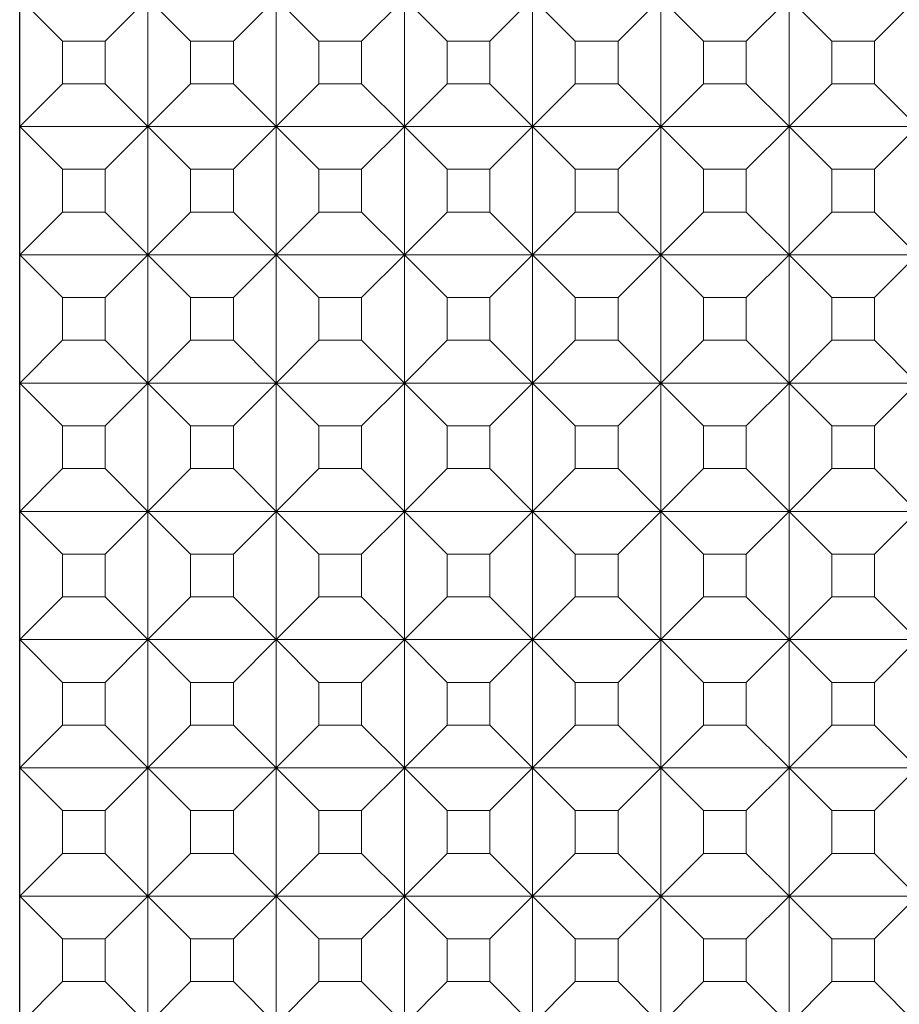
# Model space of a CAD drawing. Header units: millimetres. Extents: x -7 to 74.8, y -68.9 to 16.9.
# Tile 3 of 8: x 53.8 to 64.1, y -57 to -45.5. Entities that reach past the tile are written whole.
import ezdxf

# ---------------------------------------------------------------- set-up
doc = ezdxf.new("R2010")
doc.units = ezdxf.units.MM
doc.layers.add('G', color=3, linetype='Continuous', lineweight=18)
doc.layers.add('W', color=7, linetype='Continuous', lineweight=30)

msp = doc.modelspace()

# ---------------------------------------------------------------- linework, layer by layer
at = {"layer": 'G', "ltscale": 25.4}
for p, q in [((53.8138, -45.2498), (54.3138, -45.7498)), ((54.8138, -45.7498), (55.3138, -45.2498)), ((55.3138, -45.2498), (55.3138, -46.7498)), ((55.3138, -45.2498), (55.8138, -45.7498)), ((56.3138, -45.7498), (56.8138, -45.2498)), ((56.8138, -45.2498), (56.8138, -46.7498)), ((56.8138, -45.2498), (57.3138, -45.7498)), ((57.8138, -45.7498), (58.3138, -45.2498)), ((58.3138, -45.2498), (58.3138, -46.7498)), ((58.3138, -45.2498), (58.8138, -45.7498)), ((59.3138, -45.7498), (59.8138, -45.2498)), ((59.8138, -45.2498), (59.8138, -46.7498)), ((59.8138, -45.2498), (60.3138, -45.7498)), ((60.8138, -45.7498), (61.3138, -45.2498)), ((61.3138, -45.2498), (61.3138, -46.7498)), ((61.3138, -45.2498), (61.8138, -45.7498)), ((62.3138, -45.7498), (62.8138, -45.2498)), ((62.8138, -45.2498), (62.8138, -46.7498)), ((62.8138, -45.2498), (63.3138, -45.7498)), ((63.8138, -45.7498), (64.3138, -45.2498)), ((54.3138, -45.7498), (54.3138, -46.2498)), ((54.8138, -45.7498), (54.3138, -45.7498)), ((54.8138, -45.7498), (54.8138, -46.2498)), ((56.3138, -45.7498), (55.8138, -45.7498)), ((55.8138, -45.7498), (55.8138, -46.2498)), ((56.3138, -45.7498), (56.3138, -46.2498)), ((57.8138, -45.7498), (57.3138, -45.7498)), ((57.3138, -45.7498), (57.3138, -46.2498)), ((57.8138, -45.7498), (57.8138, -46.2498)), ((59.3138, -45.7498), (58.8138, -45.7498)), ((58.8138, -45.7498), (58.8138, -46.2498)), ((59.3138, -45.7498), (59.3138, -46.2498)), ((60.8138, -45.7498), (60.3138, -45.7498)), ((60.3138, -45.7498), (60.3138, -46.2498)), ((60.8138, -45.7498), (60.8138, -46.2498)), ((62.3138, -45.7498), (61.8138, -45.7498)), ((61.8138, -45.7498), (61.8138, -46.2498)), ((62.3138, -45.7498), (62.3138, -46.2498)), ((63.8138, -45.7498), (63.3138, -45.7498)), ((63.3138, -45.7498), (63.3138, -46.2498)), ((63.8138, -45.7498), (63.8138, -46.2498)), ((54.3138, -46.2498), (53.8138, -46.7498)), ((54.8138, -46.2498), (54.3138, -46.2498)), ((55.3138, -46.7498), (54.8138, -46.2498)), ((55.8138, -46.2498), (55.3138, -46.7498)), ((56.3138, -46.2498), (55.8138, -46.2498)), ((56.8138, -46.7498), (56.3138, -46.2498)), ((57.3138, -46.2498), (56.8138, -46.7498)), ((57.8138, -46.2498), (57.3138, -46.2498)), ((58.3138, -46.7498), (57.8138, -46.2498)), ((58.8138, -46.2498), (58.3138, -46.7498)), ((59.3138, -46.2498), (58.8138, -46.2498)), ((59.8138, -46.7498), (59.3138, -46.2498)), ((60.3138, -46.2498), (59.8138, -46.7498)), ((60.8138, -46.2498), (60.3138, -46.2498)), ((61.3138, -46.7498), (60.8138, -46.2498)), ((61.8138, -46.2498), (61.3138, -46.7498)), ((62.3138, -46.2498), (61.8138, -46.2498)), ((62.8138, -46.7498), (62.3138, -46.2498)), ((63.3138, -46.2498), (62.8138, -46.7498)), ((63.8138, -46.2498), (63.3138, -46.2498)), ((64.3138, -46.7498), (63.8138, -46.2498)), ((53.8138, -46.7498), (54.3138, -47.2498)), ((55.3138, -46.7498), (53.8138, -46.7498)), ((54.8138, -47.2498), (55.3138, -46.7498)), ((56.8138, -46.7498), (55.3138, -46.7498)), ((55.3138, -46.7498), (55.3138, -48.2498)), ((55.3138, -46.7498), (55.8138, -47.2498)), ((56.3138, -47.2498), (56.8138, -46.7498)), ((58.3138, -46.7498), (56.8138, -46.7498)), ((56.8138, -46.7498), (56.8138, -48.2498)), ((56.8138, -46.7498), (57.3138, -47.2498)), ((57.8138, -47.2498), (58.3138, -46.7498)), ((59.8138, -46.7498), (58.3138, -46.7498)), ((58.3138, -46.7498), (58.3138, -48.2498)), ((58.3138, -46.7498), (58.8138, -47.2498)), ((59.3138, -47.2498), (59.8138, -46.7498)), ((61.3138, -46.7498), (59.8138, -46.7498)), ((59.8138, -46.7498), (59.8138, -48.2498)), ((59.8138, -46.7498), (60.3138, -47.2498)), ((60.8138, -47.2498), (61.3138, -46.7498)), ((62.8138, -46.7498), (61.3138, -46.7498)), ((61.3138, -46.7498), (61.3138, -48.2498)), ((61.3138, -46.7498), (61.8138, -47.2498)), ((62.3138, -47.2498), (62.8138, -46.7498)), ((64.3138, -46.7498), (62.8138, -46.7498)), ((62.8138, -46.7498), (62.8138, -48.2498)), ((62.8138, -46.7498), (63.3138, -47.2498)), ((63.8138, -47.2498), (64.3138, -46.7498)), ((54.3138, -47.2498), (54.3138, -47.7498)), ((54.8138, -47.2498), (54.3138, -47.2498)), ((54.8138, -47.2498), (54.8138, -47.7498)), ((56.3138, -47.2498), (55.8138, -47.2498)), ((55.8138, -47.2498), (55.8138, -47.7498)), ((56.3138, -47.2498), (56.3138, -47.7498)), ((57.8138, -47.2498), (57.3138, -47.2498)), ((57.3138, -47.2498), (57.3138, -47.7498)), ((57.8138, -47.2498), (57.8138, -47.7498)), ((59.3138, -47.2498), (58.8138, -47.2498)), ((58.8138, -47.2498), (58.8138, -47.7498)), ((59.3138, -47.2498), (59.3138, -47.7498)), ((60.8138, -47.2498), (60.3138, -47.2498)), ((60.3138, -47.2498), (60.3138, -47.7498)), ((60.8138, -47.2498), (60.8138, -47.7498)), ((62.3138, -47.2498), (61.8138, -47.2498)), ((61.8138, -47.2498), (61.8138, -47.7498)), ((62.3138, -47.2498), (62.3138, -47.7498)), ((63.8138, -47.2498), (63.3138, -47.2498)), ((63.3138, -47.2498), (63.3138, -47.7498)), ((63.8138, -47.2498), (63.8138, -47.7498)), ((54.3138, -47.7498), (53.8138, -48.2498)), ((54.8138, -47.7498), (54.3138, -47.7498)), ((55.3138, -48.2498), (54.8138, -47.7498)), ((55.8138, -47.7498), (55.3138, -48.2498)), ((56.3138, -47.7498), (55.8138, -47.7498)), ((56.8138, -48.2498), (56.3138, -47.7498)), ((57.3138, -47.7498), (56.8138, -48.2498)), ((57.8138, -47.7498), (57.3138, -47.7498)), ((58.3138, -48.2498), (57.8138, -47.7498)), ((58.8138, -47.7498), (58.3138, -48.2498)), ((59.3138, -47.7498), (58.8138, -47.7498)), ((59.8138, -48.2498), (59.3138, -47.7498)), ((60.3138, -47.7498), (59.8138, -48.2498)), ((60.8138, -47.7498), (60.3138, -47.7498)), ((61.3138, -48.2498), (60.8138, -47.7498)), ((61.8138, -47.7498), (61.3138, -48.2498)), ((62.3138, -47.7498), (61.8138, -47.7498)), ((62.8138, -48.2498), (62.3138, -47.7498)), ((63.3138, -47.7498), (62.8138, -48.2498)), ((63.8138, -47.7498), (63.3138, -47.7498)), ((64.3138, -48.2498), (63.8138, -47.7498)), ((53.8138, -48.2498), (54.3138, -48.7498)), ((55.3138, -48.2498), (53.8138, -48.2498)), ((54.8138, -48.7498), (55.3138, -48.2498)), ((56.8138, -48.2498), (55.3138, -48.2498)), ((55.3138, -48.2498), (55.3138, -49.7498)), ((55.3138, -48.2498), (55.8138, -48.7498)), ((56.3138, -48.7498), (56.8138, -48.2498)), ((58.3138, -48.2498), (56.8138, -48.2498)), ((56.8138, -48.2498), (56.8138, -49.7498)), ((56.8138, -48.2498), (57.3138, -48.7498)), ((57.8138, -48.7498), (58.3138, -48.2498)), ((59.8138, -48.2498), (58.3138, -48.2498)), ((58.3138, -48.2498), (58.3138, -49.7498)), ((58.3138, -48.2498), (58.8138, -48.7498)), ((59.3138, -48.7498), (59.8138, -48.2498)), ((61.3138, -48.2498), (59.8138, -48.2498)), ((59.8138, -48.2498), (59.8138, -49.7498)), ((59.8138, -48.2498), (60.3138, -48.7498)), ((60.8138, -48.7498), (61.3138, -48.2498)), ((62.8138, -48.2498), (61.3138, -48.2498)), ((61.3138, -48.2498), (61.3138, -49.7498)), ((61.3138, -48.2498), (61.8138, -48.7498)), ((62.3138, -48.7498), (62.8138, -48.2498)), ((64.3138, -48.2498), (62.8138, -48.2498)), ((62.8138, -48.2498), (62.8138, -49.7498)), ((62.8138, -48.2498), (63.3138, -48.7498)), ((63.8138, -48.7498), (64.3138, -48.2498)), ((54.3138, -48.7498), (54.3138, -49.2498)), ((54.8138, -48.7498), (54.3138, -48.7498)), ((54.8138, -48.7498), (54.8138, -49.2498)), ((56.3138, -48.7498), (55.8138, -48.7498)), ((55.8138, -48.7498), (55.8138, -49.2498)), ((56.3138, -48.7498), (56.3138, -49.2498)), ((57.8138, -48.7498), (57.3138, -48.7498)), ((57.3138, -48.7498), (57.3138, -49.2498)), ((57.8138, -48.7498), (57.8138, -49.2498)), ((59.3138, -48.7498), (58.8138, -48.7498)), ((58.8138, -48.7498), (58.8138, -49.2498)), ((59.3138, -48.7498), (59.3138, -49.2498)), ((60.8138, -48.7498), (60.3138, -48.7498)), ((60.3138, -48.7498), (60.3138, -49.2498)), ((60.8138, -48.7498), (60.8138, -49.2498)), ((62.3138, -48.7498), (61.8138, -48.7498)), ((61.8138, -48.7498), (61.8138, -49.2498)), ((62.3138, -48.7498), (62.3138, -49.2498)), ((63.8138, -48.7498), (63.3138, -48.7498)), ((63.3138, -48.7498), (63.3138, -49.2498)), ((63.8138, -48.7498), (63.8138, -49.2498)), ((54.3138, -49.2498), (53.8138, -49.7498)), ((54.8138, -49.2498), (54.3138, -49.2498)), ((55.3138, -49.7498), (54.8138, -49.2498)), ((55.8138, -49.2498), (55.3138, -49.7498)), ((56.3138, -49.2498), (55.8138, -49.2498)), ((56.8138, -49.7498), (56.3138, -49.2498)), ((57.3138, -49.2498), (56.8138, -49.7498)), ((57.8138, -49.2498), (57.3138, -49.2498)), ((58.3138, -49.7498), (57.8138, -49.2498)), ((58.8138, -49.2498), (58.3138, -49.7498)), ((59.3138, -49.2498), (58.8138, -49.2498)), ((59.8138, -49.7498), (59.3138, -49.2498)), ((60.3138, -49.2498), (59.8138, -49.7498)), ((60.8138, -49.2498), (60.3138, -49.2498)), ((61.3138, -49.7498), (60.8138, -49.2498)), ((61.8138, -49.2498), (61.3138, -49.7498)), ((62.3138, -49.2498), (61.8138, -49.2498)), ((62.8138, -49.7498), (62.3138, -49.2498)), ((63.3138, -49.2498), (62.8138, -49.7498)), ((63.8138, -49.2498), (63.3138, -49.2498)), ((64.3138, -49.7498), (63.8138, -49.2498)), ((53.8138, -49.7498), (54.3138, -50.2498)), ((55.3138, -49.7498), (53.8138, -49.7498)), ((54.8138, -50.2498), (55.3138, -49.7498)), ((56.8138, -49.7498), (55.3138, -49.7498)), ((55.3138, -49.7498), (55.3138, -51.2498)), ((55.3138, -49.7498), (55.8138, -50.2498)), ((56.3138, -50.2498), (56.8138, -49.7498)), ((58.3138, -49.7498), (56.8138, -49.7498)), ((56.8138, -49.7498), (56.8138, -51.2498)), ((56.8138, -49.7498), (57.3138, -50.2498)), ((57.8138, -50.2498), (58.3138, -49.7498)), ((59.8138, -49.7498), (58.3138, -49.7498)), ((58.3138, -49.7498), (58.3138, -51.2498)), ((58.3138, -49.7498), (58.8138, -50.2498)), ((59.3138, -50.2498), (59.8138, -49.7498)), ((61.3138, -49.7498), (59.8138, -49.7498)), ((59.8138, -49.7498), (59.8138, -51.2498)), ((59.8138, -49.7498), (60.3138, -50.2498)), ((60.8138, -50.2498), (61.3138, -49.7498)), ((62.8138, -49.7498), (61.3138, -49.7498)), ((61.3138, -49.7498), (61.3138, -51.2498)), ((61.3138, -49.7498), (61.8138, -50.2498)), ((62.3138, -50.2498), (62.8138, -49.7498)), ((64.3138, -49.7498), (62.8138, -49.7498)), ((62.8138, -49.7498), (62.8138, -51.2498)), ((62.8138, -49.7498), (63.3138, -50.2498)), ((63.8138, -50.2498), (64.3138, -49.7498)), ((54.3138, -50.2498), (54.3138, -50.7498)), ((54.8138, -50.2498), (54.3138, -50.2498)), ((54.8138, -50.2498), (54.8138, -50.7498)), ((56.3138, -50.2498), (55.8138, -50.2498)), ((55.8138, -50.2498), (55.8138, -50.7498)), ((56.3138, -50.2498), (56.3138, -50.7498)), ((57.8138, -50.2498), (57.3138, -50.2498)), ((57.3138, -50.2498), (57.3138, -50.7498)), ((57.8138, -50.2498), (57.8138, -50.7498)), ((59.3138, -50.2498), (58.8138, -50.2498)), ((58.8138, -50.2498), (58.8138, -50.7498)), ((59.3138, -50.2498), (59.3138, -50.7498)), ((60.8138, -50.2498), (60.3138, -50.2498)), ((60.3138, -50.2498), (60.3138, -50.7498)), ((60.8138, -50.2498), (60.8138, -50.7498)), ((62.3138, -50.2498), (61.8138, -50.2498)), ((61.8138, -50.2498), (61.8138, -50.7498)), ((62.3138, -50.2498), (62.3138, -50.7498)), ((63.8138, -50.2498), (63.3138, -50.2498)), ((63.3138, -50.2498), (63.3138, -50.7498)), ((63.8138, -50.2498), (63.8138, -50.7498)), ((54.3138, -50.7498), (53.8138, -51.2498)), ((54.8138, -50.7498), (54.3138, -50.7498)), ((55.3138, -51.2498), (54.8138, -50.7498)), ((55.8138, -50.7498), (55.3138, -51.2498)), ((56.3138, -50.7498), (55.8138, -50.7498)), ((56.8138, -51.2498), (56.3138, -50.7498)), ((57.3138, -50.7498), (56.8138, -51.2498)), ((57.8138, -50.7498), (57.3138, -50.7498)), ((58.3138, -51.2498), (57.8138, -50.7498)), ((58.8138, -50.7498), (58.3138, -51.2498)), ((59.3138, -50.7498), (58.8138, -50.7498)), ((59.8138, -51.2498), (59.3138, -50.7498)), ((60.3138, -50.7498), (59.8138, -51.2498)), ((60.8138, -50.7498), (60.3138, -50.7498)), ((61.3138, -51.2498), (60.8138, -50.7498)), ((61.8138, -50.7498), (61.3138, -51.2498)), ((62.3138, -50.7498), (61.8138, -50.7498)), ((62.8138, -51.2498), (62.3138, -50.7498)), ((63.3138, -50.7498), (62.8138, -51.2498)), ((63.8138, -50.7498), (63.3138, -50.7498)), ((64.3138, -51.2498), (63.8138, -50.7498)), ((53.8138, -51.2498), (54.3138, -51.7498)), ((55.3138, -51.2498), (53.8138, -51.2498)), ((54.8138, -51.7498), (55.3138, -51.2498)), ((56.8138, -51.2498), (55.3138, -51.2498)), ((55.3138, -51.2498), (55.3138, -52.7498)), ((55.3138, -51.2498), (55.8138, -51.7498)), ((56.3138, -51.7498), (56.8138, -51.2498)), ((58.3138, -51.2498), (56.8138, -51.2498)), ((56.8138, -51.2498), (56.8138, -52.7498)), ((56.8138, -51.2498), (57.3138, -51.7498)), ((57.8138, -51.7498), (58.3138, -51.2498)), ((59.8138, -51.2498), (58.3138, -51.2498)), ((58.3138, -51.2498), (58.3138, -52.7498)), ((58.3138, -51.2498), (58.8138, -51.7498)), ((59.3138, -51.7498), (59.8138, -51.2498)), ((61.3138, -51.2498), (59.8138, -51.2498)), ((59.8138, -51.2498), (59.8138, -52.7498)), ((59.8138, -51.2498), (60.3138, -51.7498)), ((60.8138, -51.7498), (61.3138, -51.2498)), ((62.8138, -51.2498), (61.3138, -51.2498)), ((61.3138, -51.2498), (61.3138, -52.7498)), ((61.3138, -51.2498), (61.8138, -51.7498)), ((62.3138, -51.7498), (62.8138, -51.2498)), ((64.3138, -51.2498), (62.8138, -51.2498)), ((62.8138, -51.2498), (62.8138, -52.7498)), ((62.8138, -51.2498), (63.3138, -51.7498)), ((63.8138, -51.7498), (64.3138, -51.2498)), ((54.3138, -51.7498), (54.3138, -52.2498)), ((54.8138, -51.7498), (54.3138, -51.7498)), ((54.8138, -51.7498), (54.8138, -52.2498)), ((56.3138, -51.7498), (55.8138, -51.7498)), ((55.8138, -51.7498), (55.8138, -52.2498)), ((56.3138, -51.7498), (56.3138, -52.2498)), ((57.8138, -51.7498), (57.3138, -51.7498)), ((57.3138, -51.7498), (57.3138, -52.2498)), ((57.8138, -51.7498), (57.8138, -52.2498)), ((59.3138, -51.7498), (58.8138, -51.7498)), ((58.8138, -51.7498), (58.8138, -52.2498)), ((59.3138, -51.7498), (59.3138, -52.2498)), ((60.8138, -51.7498), (60.3138, -51.7498)), ((60.3138, -51.7498), (60.3138, -52.2498)), ((60.8138, -51.7498), (60.8138, -52.2498)), ((62.3138, -51.7498), (61.8138, -51.7498)), ((61.8138, -51.7498), (61.8138, -52.2498)), ((62.3138, -51.7498), (62.3138, -52.2498)), ((63.8138, -51.7498), (63.3138, -51.7498)), ((63.3138, -51.7498), (63.3138, -52.2498)), ((63.8138, -51.7498), (63.8138, -52.2498)), ((54.3138, -52.2498), (53.8138, -52.7498)), ((54.8138, -52.2498), (54.3138, -52.2498)), ((55.3138, -52.7498), (54.8138, -52.2498)), ((55.8138, -52.2498), (55.3138, -52.7498)), ((56.3138, -52.2498), (55.8138, -52.2498)), ((56.8138, -52.7498), (56.3138, -52.2498)), ((57.3138, -52.2498), (56.8138, -52.7498)), ((57.8138, -52.2498), (57.3138, -52.2498)), ((58.3138, -52.7498), (57.8138, -52.2498)), ((58.8138, -52.2498), (58.3138, -52.7498)), ((59.3138, -52.2498), (58.8138, -52.2498)), ((59.8138, -52.7498), (59.3138, -52.2498)), ((60.3138, -52.2498), (59.8138, -52.7498)), ((60.8138, -52.2498), (60.3138, -52.2498)), ((61.3138, -52.7498), (60.8138, -52.2498)), ((61.8138, -52.2498), (61.3138, -52.7498)), ((62.3138, -52.2498), (61.8138, -52.2498)), ((62.8138, -52.7498), (62.3138, -52.2498)), ((63.3138, -52.2498), (62.8138, -52.7498)), ((63.8138, -52.2498), (63.3138, -52.2498)), ((64.3138, -52.7498), (63.8138, -52.2498)), ((53.8138, -52.7498), (54.3138, -53.2498)), ((55.3138, -52.7498), (53.8138, -52.7498)), ((54.8138, -53.2498), (55.3138, -52.7498)), ((56.8138, -52.7498), (55.3138, -52.7498)), ((55.3138, -52.7498), (55.3138, -54.2498)), ((55.3138, -52.7498), (55.8138, -53.2498)), ((56.3138, -53.2498), (56.8138, -52.7498)), ((58.3138, -52.7498), (56.8138, -52.7498)), ((56.8138, -52.7498), (56.8138, -54.2498)), ((56.8138, -52.7498), (57.3138, -53.2498)), ((57.8138, -53.2498), (58.3138, -52.7498)), ((59.8138, -52.7498), (58.3138, -52.7498)), ((58.3138, -52.7498), (58.3138, -54.2498)), ((58.3138, -52.7498), (58.8138, -53.2498)), ((59.3138, -53.2498), (59.8138, -52.7498)), ((61.3138, -52.7498), (59.8138, -52.7498)), ((59.8138, -52.7498), (59.8138, -54.2498)), ((59.8138, -52.7498), (60.3138, -53.2498)), ((60.8138, -53.2498), (61.3138, -52.7498)), ((62.8138, -52.7498), (61.3138, -52.7498)), ((61.3138, -52.7498), (61.3138, -54.2498)), ((61.3138, -52.7498), (61.8138, -53.2498)), ((62.3138, -53.2498), (62.8138, -52.7498)), ((64.3138, -52.7498), (62.8138, -52.7498)), ((62.8138, -52.7498), (62.8138, -54.2498)), ((62.8138, -52.7498), (63.3138, -53.2498)), ((63.8138, -53.2498), (64.3138, -52.7498)), ((54.3138, -53.2498), (54.3138, -53.7498)), ((54.8138, -53.2498), (54.3138, -53.2498)), ((54.8138, -53.2498), (54.8138, -53.7498)), ((56.3138, -53.2498), (55.8138, -53.2498)), ((55.8138, -53.2498), (55.8138, -53.7498)), ((56.3138, -53.2498), (56.3138, -53.7498)), ((57.8138, -53.2498), (57.3138, -53.2498)), ((57.3138, -53.2498), (57.3138, -53.7498)), ((57.8138, -53.2498), (57.8138, -53.7498)), ((59.3138, -53.2498), (58.8138, -53.2498)), ((58.8138, -53.2498), (58.8138, -53.7498)), ((59.3138, -53.2498), (59.3138, -53.7498)), ((60.8138, -53.2498), (60.3138, -53.2498)), ((60.3138, -53.2498), (60.3138, -53.7498)), ((60.8138, -53.2498), (60.8138, -53.7498)), ((62.3138, -53.2498), (61.8138, -53.2498)), ((61.8138, -53.2498), (61.8138, -53.7498)), ((62.3138, -53.2498), (62.3138, -53.7498)), ((63.8138, -53.2498), (63.3138, -53.2498)), ((63.3138, -53.2498), (63.3138, -53.7498)), ((63.8138, -53.2498), (63.8138, -53.7498)), ((54.3138, -53.7498), (53.8138, -54.2498)), ((54.8138, -53.7498), (54.3138, -53.7498)), ((55.3138, -54.2498), (54.8138, -53.7498)), ((55.8138, -53.7498), (55.3138, -54.2498)), ((56.3138, -53.7498), (55.8138, -53.7498)), ((56.8138, -54.2498), (56.3138, -53.7498)), ((57.3138, -53.7498), (56.8138, -54.2498)), ((57.8138, -53.7498), (57.3138, -53.7498)), ((58.3138, -54.2498), (57.8138, -53.7498)), ((58.8138, -53.7498), (58.3138, -54.2498)), ((59.3138, -53.7498), (58.8138, -53.7498)), ((59.8138, -54.2498), (59.3138, -53.7498)), ((60.3138, -53.7498), (59.8138, -54.2498)), ((60.8138, -53.7498), (60.3138, -53.7498)), ((61.3138, -54.2498), (60.8138, -53.7498)), ((61.8138, -53.7498), (61.3138, -54.2498)), ((62.3138, -53.7498), (61.8138, -53.7498)), ((62.8138, -54.2498), (62.3138, -53.7498)), ((63.3138, -53.7498), (62.8138, -54.2498)), ((63.8138, -53.7498), (63.3138, -53.7498)), ((64.3138, -54.2498), (63.8138, -53.7498)), ((53.8138, -54.2498), (54.3138, -54.7498)), ((55.3138, -54.2498), (53.8138, -54.2498)), ((54.8138, -54.7498), (55.3138, -54.2498)), ((56.8138, -54.2498), (55.3138, -54.2498)), ((55.3138, -54.2498), (55.3138, -55.7498)), ((55.3138, -54.2498), (55.8138, -54.7498)), ((56.3138, -54.7498), (56.8138, -54.2498)), ((58.3138, -54.2498), (56.8138, -54.2498)), ((56.8138, -54.2498), (56.8138, -55.7498)), ((56.8138, -54.2498), (57.3138, -54.7498)), ((57.8138, -54.7498), (58.3138, -54.2498)), ((59.8138, -54.2498), (58.3138, -54.2498)), ((58.3138, -54.2498), (58.3138, -55.7498)), ((58.3138, -54.2498), (58.8138, -54.7498)), ((59.3138, -54.7498), (59.8138, -54.2498)), ((61.3138, -54.2498), (59.8138, -54.2498)), ((59.8138, -54.2498), (59.8138, -55.7498)), ((59.8138, -54.2498), (60.3138, -54.7498)), ((60.8138, -54.7498), (61.3138, -54.2498)), ((62.8138, -54.2498), (61.3138, -54.2498)), ((61.3138, -54.2498), (61.3138, -55.7498)), ((61.3138, -54.2498), (61.8138, -54.7498)), ((62.3138, -54.7498), (62.8138, -54.2498)), ((64.3138, -54.2498), (62.8138, -54.2498)), ((62.8138, -54.2498), (62.8138, -55.7498)), ((62.8138, -54.2498), (63.3138, -54.7498)), ((63.8138, -54.7498), (64.3138, -54.2498)), ((54.3138, -54.7498), (54.3138, -55.2498)), ((54.8138, -54.7498), (54.3138, -54.7498)), ((54.8138, -54.7498), (54.8138, -55.2498)), ((56.3138, -54.7498), (55.8138, -54.7498)), ((55.8138, -54.7498), (55.8138, -55.2498)), ((56.3138, -54.7498), (56.3138, -55.2498)), ((57.8138, -54.7498), (57.3138, -54.7498)), ((57.3138, -54.7498), (57.3138, -55.2498)), ((57.8138, -54.7498), (57.8138, -55.2498)), ((59.3138, -54.7498), (58.8138, -54.7498)), ((58.8138, -54.7498), (58.8138, -55.2498)), ((59.3138, -54.7498), (59.3138, -55.2498)), ((60.8138, -54.7498), (60.3138, -54.7498)), ((60.3138, -54.7498), (60.3138, -55.2498)), ((60.8138, -54.7498), (60.8138, -55.2498)), ((62.3138, -54.7498), (61.8138, -54.7498)), ((61.8138, -54.7498), (61.8138, -55.2498)), ((62.3138, -54.7498), (62.3138, -55.2498)), ((63.8138, -54.7498), (63.3138, -54.7498)), ((63.3138, -54.7498), (63.3138, -55.2498)), ((63.8138, -54.7498), (63.8138, -55.2498)), ((54.3138, -55.2498), (53.8138, -55.7498)), ((54.8138, -55.2498), (54.3138, -55.2498)), ((55.3138, -55.7498), (54.8138, -55.2498)), ((55.8138, -55.2498), (55.3138, -55.7498)), ((56.3138, -55.2498), (55.8138, -55.2498)), ((56.8138, -55.7498), (56.3138, -55.2498)), ((57.3138, -55.2498), (56.8138, -55.7498)), ((57.8138, -55.2498), (57.3138, -55.2498)), ((58.3138, -55.7498), (57.8138, -55.2498)), ((58.8138, -55.2498), (58.3138, -55.7498)), ((59.3138, -55.2498), (58.8138, -55.2498)), ((59.8138, -55.7498), (59.3138, -55.2498)), ((60.3138, -55.2498), (59.8138, -55.7498)), ((60.8138, -55.2498), (60.3138, -55.2498)), ((61.3138, -55.7498), (60.8138, -55.2498)), ((61.8138, -55.2498), (61.3138, -55.7498)), ((62.3138, -55.2498), (61.8138, -55.2498)), ((62.8138, -55.7498), (62.3138, -55.2498)), ((63.3138, -55.2498), (62.8138, -55.7498)), ((63.8138, -55.2498), (63.3138, -55.2498)), ((64.3138, -55.7498), (63.8138, -55.2498)), ((53.8138, -55.7498), (54.3138, -56.2498)), ((55.3138, -55.7498), (53.8138, -55.7498)), ((54.8138, -56.2498), (55.3138, -55.7498)), ((56.8138, -55.7498), (55.3138, -55.7498)), ((55.3138, -55.7498), (55.3138, -57.2498)), ((55.3138, -55.7498), (55.8138, -56.2498)), ((56.3138, -56.2498), (56.8138, -55.7498)), ((58.3138, -55.7498), (56.8138, -55.7498)), ((56.8138, -55.7498), (56.8138, -57.2498)), ((56.8138, -55.7498), (57.3138, -56.2498)), ((57.8138, -56.2498), (58.3138, -55.7498)), ((59.8138, -55.7498), (58.3138, -55.7498)), ((58.3138, -55.7498), (58.3138, -57.2498)), ((58.3138, -55.7498), (58.8138, -56.2498)), ((59.3138, -56.2498), (59.8138, -55.7498)), ((61.3138, -55.7498), (59.8138, -55.7498)), ((59.8138, -55.7498), (59.8138, -57.2498)), ((59.8138, -55.7498), (60.3138, -56.2498)), ((60.8138, -56.2498), (61.3138, -55.7498)), ((62.8138, -55.7498), (61.3138, -55.7498)), ((61.3138, -55.7498), (61.3138, -57.2498)), ((61.3138, -55.7498), (61.8138, -56.2498)), ((62.3138, -56.2498), (62.8138, -55.7498)), ((64.3138, -55.7498), (62.8138, -55.7498)), ((62.8138, -55.7498), (62.8138, -57.2498)), ((62.8138, -55.7498), (63.3138, -56.2498)), ((63.8138, -56.2498), (64.3138, -55.7498)), ((54.3138, -56.2498), (54.3138, -56.7498)), ((54.8138, -56.2498), (54.3138, -56.2498)), ((54.8138, -56.2498), (54.8138, -56.7498)), ((56.3138, -56.2498), (55.8138, -56.2498)), ((55.8138, -56.2498), (55.8138, -56.7498)), ((56.3138, -56.2498), (56.3138, -56.7498)), ((57.8138, -56.2498), (57.3138, -56.2498)), ((57.3138, -56.2498), (57.3138, -56.7498)), ((57.8138, -56.2498), (57.8138, -56.7498)), ((59.3138, -56.2498), (58.8138, -56.2498)), ((58.8138, -56.2498), (58.8138, -56.7498)), ((59.3138, -56.2498), (59.3138, -56.7498)), ((60.8138, -56.2498), (60.3138, -56.2498)), ((60.3138, -56.2498), (60.3138, -56.7498)), ((60.8138, -56.2498), (60.8138, -56.7498)), ((62.3138, -56.2498), (61.8138, -56.2498)), ((61.8138, -56.2498), (61.8138, -56.7498)), ((62.3138, -56.2498), (62.3138, -56.7498)), ((63.8138, -56.2498), (63.3138, -56.2498)), ((63.3138, -56.2498), (63.3138, -56.7498)), ((63.8138, -56.2498), (63.8138, -56.7498)), ((54.3138, -56.7498), (53.8138, -57.2498)), ((54.8138, -56.7498), (54.3138, -56.7498)), ((55.3138, -57.2498), (54.8138, -56.7498)), ((55.8138, -56.7498), (55.3138, -57.2498)), ((56.3138, -56.7498), (55.8138, -56.7498)), ((56.8138, -57.2498), (56.3138, -56.7498)), ((57.3138, -56.7498), (56.8138, -57.2498)), ((57.8138, -56.7498), (57.3138, -56.7498)), ((58.3138, -57.2498), (57.8138, -56.7498)), ((58.8138, -56.7498), (58.3138, -57.2498)), ((59.3138, -56.7498), (58.8138, -56.7498)), ((59.8138, -57.2498), (59.3138, -56.7498)), ((60.3138, -56.7498), (59.8138, -57.2498)), ((60.8138, -56.7498), (60.3138, -56.7498)), ((61.3138, -57.2498), (60.8138, -56.7498)), ((61.8138, -56.7498), (61.3138, -57.2498)), ((62.3138, -56.7498), (61.8138, -56.7498)), ((62.8138, -57.2498), (62.3138, -56.7498)), ((63.3138, -56.7498), (62.8138, -57.2498)), ((63.8138, -56.7498), (63.3138, -56.7498)), ((64.3138, -57.2498), (63.8138, -56.7498))]:
    msp.add_line(p, q, dxfattribs=at)
at = {"layer": 'W', "ltscale": 25.4}
for p, q in [((53.8138, -46.7498), (53.8138, -45.2498)), ((53.8138, -48.2498), (53.8138, -46.7498)), ((53.8138, -49.7498), (53.8138, -48.2498)), ((53.8138, -51.2498), (53.8138, -49.7498)), ((53.8138, -52.7498), (53.8138, -51.2498)), ((53.8138, -54.2498), (53.8138, -52.7498)), ((53.8138, -55.7498), (53.8138, -54.2498)), ((53.8138, -57.2498), (53.8138, -55.7498))]:
    msp.add_line(p, q, dxfattribs=at)

doc.saveas('drawing.dxf')
